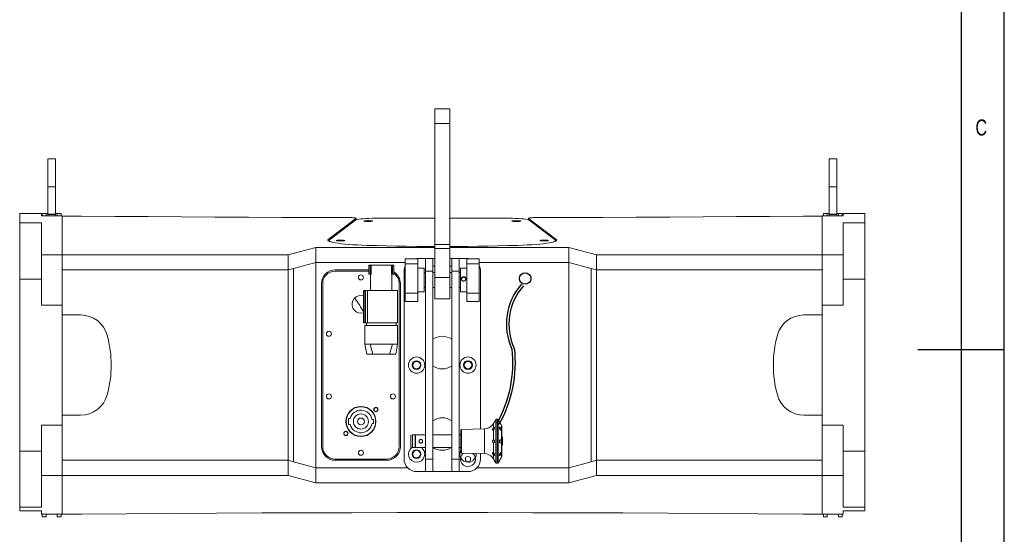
# Model space of a CAD drawing. Header units: inches. Extents: x 21182 to 24011, y 3634 to 5614.
# Tile 15 of 16: x 23226 to 24011, y 4477 to 4887. Entities that reach past the tile are written whole.
import ezdxf

# ---------------------------------------------------------------- set-up
doc = ezdxf.new("R2010")
doc.units = ezdxf.units.IN
doc.header["$MEASUREMENT"] = 0
doc.styles.add('SLDTEXTSTYLE0', font='TXT', dxfattribs={"width": 0.75})

# ---------------------------------------------------------------- blocks, each defined once
blk = doc.blocks.new('1111')
at = {"color": 7, "linetype": 'Continuous'}
for p, q in [((4165.39, -657.14), (4165.39, 777.86)), ((4140.39, 752.86), (4140.39, -380.89)), ((4165.39, 60.36), (4115.39, 60.36))]:
    blk.add_line(p, q, dxfattribs=at)
at = {"color": 7, "insert": (4148.72, 193.52), "char_height": 9.26, "attachment_point": 1, "style": 'SLDTEXTSTYLE0'}
blk.add_mtext('C', dxfattribs=at)

msp = doc.modelspace()

# ---------------------------------------------------------------- linework, layer by layer
at = {"color": 7, "linetype": 'Continuous', "lineweight": 15}
for p, q in [((23569.26, 4816.22, 165.36), (23557.26, 4816.22, 165.36)), ((23557.26, 4816.22, 165.36), (23557.26, 4804.64, 165.36)), ((23569.26, 4816.22, 165.36), (23569.26, 4804.64, 165.36)), ((23557.26, 4804.64, 165.36), (23557.26, 4707.97, 165.36)), ((23569.26, 4804.64, 165.36), (23557.26, 4804.64, 165.36)), ((23569.26, 4804.64, 165.36), (23569.26, 4707.97, 165.36)), ((23254.76, 4776.53, 165.36), (23248.76, 4776.53, 165.36)), ((23248.76, 4776.53, 165.36), (23248.76, 4754.1, 165.36)), ((23254.76, 4776.53, 165.36), (23254.76, 4754.1, 165.36)), ((23877.76, 4776.53, 165.36), (23871.76, 4776.53, 165.36)), ((23871.76, 4754.1, 165.36), (23871.76, 4776.53, 165.36)), ((23877.76, 4754.1, 165.36), (23877.76, 4776.53, 165.36)), ((23248.76, 4754.1, 165.36), (23254.76, 4754.1, 165.36)), ((23248.76, 4754.1, 165.36), (23248.76, 4732.27, 165.36)), ((23254.76, 4754.1, 165.36), (23254.76, 4732.27, 165.36)), ((23871.76, 4754.1, 165.36), (23877.76, 4754.1, 165.36)), ((23871.76, 4732.27, 165.36), (23871.76, 4754.1, 165.36)), ((23877.76, 4732.27, 165.36), (23877.76, 4754.1, 165.36)), ((23226.26, 4732.88, 165.36), (23226.26, 4732.79, 165.36)), ((23243.61, 4732.88, 165.36), (23226.26, 4732.88, 165.36)), ((23226.26, 4732.79, 165.36), (23226.26, 4725.25, 165.36)), ((23226.26, 4732.79, 165.36), (23243.61, 4732.79, 165.36)), ((23243.61, 4732.79, 165.36), (23243.61, 4732.88, 165.36)), ((23243.61, 4732.79, 165.36), (23243.61, 4730.81, 165.36)), ((23243.61, 4730.81, 165.36), (23260.26, 4730.81, 165.36)), ((23244.26, 4732.88, 165.36), (23244.26, 4730.81, 165.36)), ((23247.26, 4732.88, 165.36), (23244.26, 4732.88, 165.36)), ((23247.26, 4730.81, 165.36), (23247.26, 4732.88, 165.36)), ((23248.76, 4732.88, 165.36), (23247.26, 4732.88, 165.36)), ((23254.76, 4732.27, 165.36), (23248.76, 4732.27, 165.36)), ((23248.76, 4732.27, 165.36), (23248.76, 4732.01, 165.36)), ((23248.76, 4732.01, 165.36), (23248.76, 4730.81, 165.36)), ((23254.76, 4732.01, 165.36), (23248.76, 4732.01, 165.36)), ((23256.26, 4732.88, 165.36), (23254.76, 4732.88, 165.36)), ((23254.76, 4732.27, 165.36), (23254.76, 4732.01, 165.36)), ((23254.76, 4732.01, 165.36), (23254.76, 4730.81, 165.36)), ((23256.26, 4732.88, 165.36), (23256.26, 4730.81, 165.36)), ((23259.26, 4732.88, 165.36), (23256.26, 4732.88, 165.36)), ((23259.26, 4732.88, 165.36), (23259.26, 4730.81, 165.36)), ((23260.26, 4730.81, 165.36), (23260.26, 4699.8, 165.36)), ((23275.47, 4730.67, 165.36), (23260.26, 4730.8, 165.36)), ((23260.26, 4730.8, 165.36), (23260.26, 4699.8, 165.36)), ((23275.47, 4730.68, 165.36), (23275.47, 4730.67, 165.36)), ((23472.38, 4712.1, 165.36), (23494.42, 4728.91, 165.36)), ((23493.93, 4727.46, 165.36), (23473.28, 4711.7, 165.36)), ((23494.47, 4727.72, 165.36), (23494.47, 4728.98, 165.36)), ((23557.26, 4729.05, 165.36), (23512.79, 4729.05, 165.36)), ((23613.74, 4729.05, 165.36), (23569.26, 4729.05, 165.36)), ((23632.06, 4728.98, 165.36), (23632.06, 4727.72, 165.36)), ((23632.11, 4728.91, 165.36), (23654.15, 4712.1, 165.36)), ((23653.25, 4711.7, 165.36), (23632.59, 4727.46, 165.36)), ((23866.26, 4730.8, 165.36), (23851.06, 4730.67, 165.36)), ((23851.06, 4730.67, 165.36), (23851.06, 4730.68, 165.36)), ((23866.26, 4730.81, 165.36), (23882.91, 4730.81, 165.36)), ((23866.26, 4699.8, 165.36), (23866.26, 4730.81, 165.36)), ((23866.26, 4699.8, 165.36), (23866.26, 4730.8, 165.36)), ((23867.26, 4732.88, 165.36), (23867.26, 4730.81, 165.36)), ((23870.26, 4732.88, 165.36), (23867.26, 4732.88, 165.36)), ((23870.26, 4732.88, 165.36), (23870.26, 4730.81, 165.36)), ((23871.76, 4732.88, 165.36), (23870.26, 4732.88, 165.36)), ((23877.76, 4732.27, 165.36), (23871.76, 4732.27, 165.36)), ((23871.76, 4732.01, 165.36), (23871.76, 4732.27, 165.36)), ((23871.76, 4730.81, 165.36), (23871.76, 4732.01, 165.36)), ((23877.76, 4732.01, 165.36), (23871.76, 4732.01, 165.36)), ((23879.26, 4732.88, 165.36), (23877.76, 4732.88, 165.36)), ((23877.76, 4732.27, 165.36), (23877.76, 4732.01, 165.36)), ((23877.76, 4730.81, 165.36), (23877.76, 4732.01, 165.36)), ((23879.26, 4730.81, 165.36), (23879.26, 4732.88, 165.36)), ((23882.26, 4732.88, 165.36), (23879.26, 4732.88, 165.36)), ((23882.26, 4730.81, 165.36), (23882.26, 4732.88, 165.36)), ((23882.91, 4732.88, 165.36), (23882.91, 4732.79, 165.36)), ((23900.26, 4732.88, 165.36), (23882.91, 4732.88, 165.36)), ((23882.91, 4730.81, 165.36), (23882.91, 4732.79, 165.36)), ((23882.91, 4732.79, 165.36), (23900.26, 4732.79, 165.36)), ((23900.26, 4732.79, 165.36), (23900.26, 4732.88, 165.36)), ((23900.26, 4725.25, 165.36), (23900.26, 4732.79, 165.36)), ((23226.26, 4725.25, 165.36), (23226.26, 4680.43, 165.36)), ((23243.61, 4725.25, 165.36), (23226.26, 4725.25, 165.36)), ((23243.61, 4699.8, 165.36), (23243.61, 4725.25, 165.36)), ((23900.26, 4725.25, 165.36), (23882.91, 4725.25, 165.36)), ((23882.91, 4725.25, 165.36), (23882.91, 4699.8, 165.36)), ((23900.26, 4680.43, 165.36), (23900.26, 4725.25, 165.36)), ((23473.02, 4711.25, 165.36), (23473.02, 4710.63, 165.36)), ((23653.51, 4710.63, 165.36), (23653.51, 4711.25, 165.36)), ((23440.26, 4699.8, 165.36), (23462.46, 4705.67, 165.36)), ((23462.46, 4693.62, 165.36), (23462.46, 4705.67, 165.36)), ((23462.46, 4705.67, 165.36), (23557.26, 4705.67, 165.36)), ((23569.26, 4707.97, 165.36), (23557.26, 4707.97, 165.36)), ((23557.26, 4707.97, 165.36), (23557.26, 4704.96, 165.36)), ((23557.26, 4704.96, 165.36), (23557.26, 4681.69, 165.36)), ((23569.26, 4704.96, 165.36), (23557.26, 4704.96, 165.36)), ((23569.26, 4707.97, 165.36), (23569.26, 4704.96, 165.36)), ((23569.26, 4705.67, 165.36), (23664.06, 4705.67, 165.36)), ((23569.26, 4704.96, 165.36), (23569.26, 4681.69, 165.36)), ((23664.06, 4705.67, 165.36), (23686.26, 4699.8, 165.36)), ((23664.06, 4693.62, 165.36), (23664.06, 4705.67, 165.36)), ((23243.61, 4699.8, 165.36), (23243.61, 4659.72, 165.36)), ((23260.26, 4699.8, 165.36), (23243.61, 4699.8, 165.36)), ((23260.26, 4699.8, 165.36), (23440.26, 4699.8, 165.36)), ((23260.26, 4699.8, 165.36), (23260.26, 4659.72, 165.36)), ((23260.26, 4687.74, 165.36), (23260.26, 4699.8, 165.36)), ((23440.26, 4687.74, 165.36), (23440.26, 4699.8, 165.36)), ((23543.76, 4696.66, 165.36), (23533.76, 4696.66, 165.36)), ((23533.76, 4696.66, 165.36), (23533.76, 4692.66, 165.36)), ((23541.02, 4696.66, 165.36), (23542.76, 4696.81, 165.36)), ((23542.76, 4696.81, 165.36), (23549.76, 4696.81, 165.36)), ((23543.76, 4696.66, 165.36), (23543.76, 4692.66, 165.36)), ((23549.76, 4686.81, 165.36), (23549.76, 4696.81, 165.36)), ((23549.76, 4696.81, 165.36), (23555.76, 4696.81, 165.36)), ((23555.76, 4686.81, 165.36), (23555.76, 4696.81, 165.36)), ((23555.76, 4696.81, 165.36), (23557.26, 4696.81, 165.36)), ((23569.26, 4696.81, 165.36), (23570.76, 4696.81, 165.36)), ((23570.76, 4696.81, 165.36), (23576.76, 4696.81, 165.36)), ((23570.76, 4686.81, 165.36), (23570.76, 4696.81, 165.36)), ((23576.76, 4686.81, 165.36), (23576.76, 4696.81, 165.36)), ((23576.76, 4696.81, 165.36), (23583.76, 4696.81, 165.36)), ((23582.76, 4696.66, 165.36), (23582.76, 4692.66, 165.36)), ((23592.76, 4696.66, 165.36), (23582.76, 4696.66, 165.36)), ((23583.76, 4696.81, 165.36), (23585.51, 4696.66, 165.36)), ((23592.76, 4692.66, 165.36), (23592.76, 4696.66, 165.36)), ((23686.26, 4699.8, 165.36), (23686.26, 4687.74, 165.36)), ((23686.26, 4699.8, 165.36), (23866.26, 4699.8, 165.36)), ((23866.26, 4659.72, 165.36), (23866.26, 4699.8, 165.36)), ((23882.91, 4699.8, 165.36), (23866.26, 4699.8, 165.36)), ((23866.26, 4687.74, 165.36), (23866.26, 4699.8, 165.36)), ((23882.91, 4659.72, 165.36), (23882.91, 4699.8, 165.36)), ((23260.26, 4687.74, 165.36), (23440.26, 4687.74, 165.36)), ((23260.26, 4687.74, 165.36), (23260.26, 4659.72, 165.36)), ((23440.26, 4687.74, 165.36), (23444.63, 4688.9, 165.36)), ((23440.26, 4535.82, 165.36), (23440.26, 4687.74, 165.36)), ((23444.63, 4688.9, 165.36), (23462.46, 4693.62, 165.36)), ((23444.63, 4688.9, 165.36), (23444.63, 4534.67, 165.36)), ((23462.46, 4529.95, 165.36), (23462.46, 4693.62, 165.36)), ((23533.76, 4693.62, 165.36), (23462.46, 4693.62, 165.36)), ((23462.46, 4693.62, 165.36), (23533.76, 4693.62, 165.36)), ((23477.87, 4687.81, 165.36), (23504.67, 4687.81, 165.36)), ((23504.67, 4684.47, 165.36), (23504.67, 4691.47, 165.36)), ((23505.67, 4691.47, 165.36), (23504.67, 4691.47, 165.36)), ((23505.67, 4691.47, 165.36), (23505.67, 4684.47, 165.36)), ((23506.5, 4691.47, 165.36), (23505.67, 4691.47, 165.36)), ((23506.5, 4691.47, 165.36), (23506.5, 4684.47, 165.36)), ((23522.75, 4691.47, 165.36), (23506.5, 4691.47, 165.36)), ((23522.75, 4684.47, 165.36), (23522.75, 4691.47, 165.36)), ((23523.58, 4691.47, 165.36), (23522.75, 4691.47, 165.36)), ((23523.58, 4684.47, 165.36), (23523.58, 4691.47, 165.36)), ((23524.58, 4691.47, 165.36), (23523.58, 4691.47, 165.36)), ((23524.58, 4691.47, 165.36), (23524.58, 4684.47, 165.36)), ((23533.76, 4669.21, 165.36), (23533.76, 4692.66, 165.36)), ((23533.76, 4692.66, 165.36), (23543.76, 4692.66, 165.36)), ((23543.76, 4692.66, 165.36), (23543.76, 4669.21, 165.36)), ((23548.76, 4689.16, 165.36), (23543.76, 4689.16, 165.36)), ((23548.76, 4689.16, 165.36), (23548.76, 4670.16, 165.36)), ((23557.26, 4690.81, 165.36), (23555.76, 4690.81, 165.36)), ((23570.76, 4690.81, 165.36), (23569.26, 4690.81, 165.36)), ((23577.76, 4689.16, 165.36), (23577.76, 4670.16, 165.36)), ((23582.76, 4689.16, 165.36), (23577.76, 4689.16, 165.36)), ((23582.36, 4689.16, 165.36), (23582.76, 4689.23, 165.36)), ((23582.76, 4669.21, 165.36), (23582.76, 4692.66, 165.36)), ((23582.76, 4692.66, 165.36), (23592.76, 4692.66, 165.36)), ((23664.06, 4693.62, 165.36), (23592.76, 4693.62, 165.36)), ((23592.76, 4693.62, 165.36), (23664.06, 4693.62, 165.36)), ((23592.76, 4669.21, 165.36), (23592.76, 4692.66, 165.36)), ((23664.06, 4693.62, 165.36), (23664.06, 4529.95, 165.36)), ((23681.89, 4688.9, 165.36), (23664.06, 4693.62, 165.36)), ((23681.89, 4534.67, 165.36), (23681.89, 4688.9, 165.36)), ((23686.26, 4687.74, 165.36), (23681.89, 4688.9, 165.36)), ((23686.26, 4687.74, 165.36), (23686.26, 4535.82, 165.36)), ((23866.26, 4687.74, 165.36), (23686.26, 4687.74, 165.36)), ((23866.26, 4659.72, 165.36), (23866.26, 4687.74, 165.36)), ((23226.26, 4680.43, 165.36), (23226.26, 4543.13, 165.36)), ((23243.61, 4680.43, 165.36), (23226.26, 4680.43, 165.36)), ((23477.87, 4686.81, 165.36), (23504.67, 4686.81, 165.36)), ((23504.67, 4684.47, 165.36), (23505.67, 4684.47, 165.36)), ((23505.67, 4684.47, 165.36), (23506.5, 4684.47, 165.36)), ((23506.12, 4684.47, 165.36), (23506.12, 4671.47, 165.36)), ((23522.75, 4684.47, 165.36), (23523.58, 4684.47, 165.36)), ((23523.12, 4671.47, 165.36), (23523.12, 4684.47, 165.36)), ((23523.58, 4684.47, 165.36), (23524.58, 4684.47, 165.36)), ((23532.76, 4536.81, 165.36), (23532.76, 4686.81, 165.36)), ((23549.76, 4685.66, 165.36), (23548.76, 4685.66, 165.36)), ((23549.76, 4536.81, 165.36), (23549.76, 4686.81, 165.36)), ((23549.76, 4686.81, 165.36), (23555.76, 4686.81, 165.36)), ((23555.76, 4686.81, 165.36), (23555.76, 4536.81, 165.36)), ((23557.26, 4685.66, 165.36), (23555.76, 4685.66, 165.36)), ((23557.26, 4681.69, 165.36), (23557.26, 4664.66, 165.36)), ((23569.26, 4681.69, 165.36), (23557.26, 4681.69, 165.36)), ((23570.76, 4685.66, 165.36), (23569.26, 4685.66, 165.36)), ((23569.26, 4681.69, 165.36), (23569.26, 4664.66, 165.36)), ((23570.76, 4536.81, 165.36), (23570.76, 4686.81, 165.36)), ((23570.76, 4686.81, 165.36), (23576.76, 4686.81, 165.36)), ((23576.76, 4686.81, 165.36), (23576.76, 4536.81, 165.36)), ((23577.76, 4685.66, 165.36), (23576.76, 4685.66, 165.36)), ((23593.76, 4686.81, 165.36), (23593.76, 4560.8, 165.36)), ((23882.91, 4680.43, 165.36), (23900.26, 4680.43, 165.36)), ((23900.26, 4543.13, 165.36), (23900.26, 4680.43, 165.36)), ((23466.87, 4546.81, 165.36), (23466.87, 4676.81, 165.36)), ((23467.87, 4546.81, 165.36), (23467.87, 4676.81, 165.36)), ((23528.87, 4676.81, 165.36), (23528.87, 4546.81, 165.36)), ((23529.87, 4676.81, 165.36), (23529.87, 4546.81, 165.36)), ((23548.76, 4673.66, 165.36), (23549.76, 4673.66, 165.36)), ((23555.76, 4673.66, 165.36), (23557.26, 4673.66, 165.36)), ((23569.26, 4673.66, 165.36), (23570.76, 4673.66, 165.36)), ((23576.76, 4673.66, 165.36), (23577.76, 4673.66, 165.36)), ((23501.45, 4671.47, 165.36), (23500.45, 4671.47, 165.36)), ((23500.45, 4645.47, 165.36), (23500.45, 4671.47, 165.36)), ((23501.94, 4671.47, 165.36), (23501.45, 4671.47, 165.36)), ((23501.45, 4671.47, 165.36), (23501.45, 4645.47, 165.36)), ((23501.94, 4671.47, 165.36), (23503.63, 4671.47, 165.36)), ((23501.94, 4645.47, 165.36), (23501.94, 4671.47, 165.36)), ((23527.62, 4671.47, 165.36), (23503.63, 4671.47, 165.36)), ((23503.63, 4671.47, 165.36), (23503.63, 4645.47, 165.36)), ((23527.62, 4645.47, 165.36), (23527.62, 4671.47, 165.36)), ((23543.76, 4669.21, 165.36), (23533.76, 4669.21, 165.36)), ((23533.76, 4669.21, 165.36), (23533.76, 4662.66, 165.36)), ((23543.76, 4670.16, 165.36), (23548.76, 4670.16, 165.36)), ((23543.76, 4669.21, 165.36), (23543.76, 4662.66, 165.36)), ((23557.26, 4664.66, 165.36), (23569.26, 4664.66, 165.36)), ((23577.76, 4670.16, 165.36), (23582.76, 4670.16, 165.36)), ((23592.76, 4669.21, 165.36), (23582.76, 4669.21, 165.36)), ((23582.76, 4669.21, 165.36), (23582.76, 4662.66, 165.36)), ((23592.76, 4662.66, 165.36), (23592.76, 4669.21, 165.36)), ((23260.26, 4659.72, 165.36), (23243.61, 4659.72, 165.36)), ((23260.26, 4563.85, 165.36), (23260.26, 4659.72, 165.36)), ((23533.76, 4662.66, 165.36), (23543.76, 4662.66, 165.36)), ((23582.76, 4662.66, 165.36), (23592.76, 4662.66, 165.36)), ((23866.26, 4659.72, 165.36), (23866.26, 4563.85, 165.36)), ((23882.91, 4659.72, 165.36), (23866.26, 4659.72, 165.36)), ((23260.26, 4651.81, 165.36), (23274.84, 4651.81, 165.36)), ((23851.69, 4651.81, 165.36), (23866.26, 4651.81, 165.36)), ((23500.45, 4645.47, 165.36), (23501.45, 4645.47, 165.36)), ((23501.94, 4645.47, 165.36), (23501.45, 4645.47, 165.36)), ((23501.62, 4643.47, 165.36), (23501.62, 4628.47, 165.36)), ((23527.62, 4643.47, 165.36), (23501.62, 4643.47, 165.36)), ((23503.63, 4645.47, 165.36), (23501.94, 4645.47, 165.36)), ((23502.8, 4645.47, 165.36), (23502.8, 4643.47, 165.36)), ((23503.63, 4645.47, 165.36), (23527.62, 4645.47, 165.36)), ((23526.45, 4643.47, 165.36), (23526.45, 4645.47, 165.36)), ((23527.62, 4628.47, 165.36), (23527.62, 4643.47, 165.36)), ((23501.62, 4628.47, 165.36), (23505.75, 4628.47, 165.36)), ((23501.62, 4628.47, 165.36), (23503.03, 4620.47, 165.36)), ((23505.75, 4628.47, 165.36), (23523.5, 4628.47, 165.36)), ((23507.99, 4620.47, 165.36), (23505.75, 4628.47, 165.36)), ((23523.5, 4628.47, 165.36), (23521.26, 4620.47, 165.36)), ((23523.5, 4628.47, 165.36), (23527.62, 4628.47, 165.36)), ((23526.21, 4620.47, 165.36), (23527.62, 4628.47, 165.36)), ((23503.03, 4620.47, 165.36), (23507.99, 4620.47, 165.36)), ((23521.26, 4620.47, 165.36), (23507.99, 4620.47, 165.36)), ((23521.26, 4620.47, 165.36), (23526.21, 4620.47, 165.36)), ((23274.84, 4571.81, 165.36), (23260.26, 4571.81, 165.36)), ((23866.26, 4571.81, 165.36), (23851.69, 4571.81, 165.36)), ((23243.61, 4563.85, 165.36), (23243.61, 4523.77, 165.36)), ((23243.61, 4563.85, 165.36), (23260.26, 4563.85, 165.36)), ((23260.26, 4563.85, 165.36), (23260.26, 4523.77, 165.36)), ((23260.26, 4563.85, 165.36), (23260.26, 4535.82, 165.36)), ((23488.37, 4569.31, 165.36), (23488.37, 4564.31, 165.36)), ((23488.37, 4569.31, 165.36), (23489.73, 4569.31, 165.36)), ((23489.73, 4564.31, 165.36), (23488.37, 4564.31, 165.36)), ((23507.25, 4568.31, 165.36), (23508.37, 4568.31, 165.36)), ((23508.37, 4565.31, 165.36), (23507.25, 4565.31, 165.36)), ((23508.37, 4565.31, 165.36), (23508.37, 4568.31, 165.36)), ((23604.12, 4561.86, 165.36), (23604.12, 4565.11, 165.36)), ((23605.91, 4568.28, 165.36), (23604.93, 4566.58, 165.36)), ((23607.39, 4568.53, 165.36), (23606.34, 4568.53, 165.36)), ((23608.8, 4566.58, 165.36), (23607.82, 4568.28, 165.36)), ((23610.55, 4563.55, 165.36), (23610.25, 4564.08, 165.36)), ((23610.62, 4538.75, 165.36), (23610.62, 4563.3, 165.36)), ((23866.26, 4523.77, 165.36), (23866.26, 4563.85, 165.36)), ((23866.26, 4535.82, 165.36), (23866.26, 4563.85, 165.36)), ((23866.26, 4563.85, 165.36), (23882.91, 4563.85, 165.36)), ((23882.91, 4523.77, 165.36), (23882.91, 4563.85, 165.36)), ((23539.62, 4556.03, 165.36), (23538.12, 4555.63, 165.36)), ((23538.12, 4555.63, 165.36), (23538.12, 4546.43, 165.36)), ((23541.6, 4556.03, 165.36), (23539.62, 4556.03, 165.36)), ((23539.62, 4556.03, 165.36), (23539.62, 4546.03, 165.36)), ((23541.6, 4546.03, 165.36), (23541.6, 4556.03, 165.36)), ((23549.76, 4556.03, 165.36), (23541.91, 4556.03, 165.36)), ((23541.91, 4556.03, 165.36), (23541.91, 4546.03, 165.36)), ((23570.76, 4556.03, 165.36), (23555.76, 4556.03, 165.36)), ((23577.92, 4556.03, 165.36), (23576.76, 4556.03, 165.36)), ((23578.12, 4558.03, 165.36), (23577.92, 4558.03, 165.36)), ((23577.92, 4558.03, 165.36), (23577.92, 4544.03, 165.36)), ((23578.62, 4560.54, 165.36), (23578.12, 4560.03, 165.36)), ((23578.12, 4560.03, 165.36), (23578.12, 4542.03, 165.36)), ((23596.79, 4560.85, 165.36), (23578.62, 4560.54, 165.36)), ((23578.62, 4560.54, 165.36), (23578.62, 4541.52, 165.36)), ((23604.12, 4552.26, 165.36), (23604.12, 4560.12, 165.36)), ((23611.22, 4554.03, 165.36), (23610.72, 4554.53, 165.36)), ((23611.22, 4548.03, 165.36), (23611.22, 4554.03, 165.36)), ((23538.12, 4546.43, 165.36), (23539.62, 4546.03, 165.36)), ((23604.12, 4541.94, 165.36), (23604.12, 4549.8, 165.36)), ((23610.72, 4547.53, 165.36), (23611.22, 4548.03, 165.36)), ((23226.26, 4543.13, 165.36), (23226.26, 4498.32, 165.36)), ((23243.61, 4543.13, 165.36), (23226.26, 4543.13, 165.36)), ((23539.62, 4546.03, 165.36), (23541.6, 4546.03, 165.36)), ((23541.91, 4546.03, 165.36), (23549.76, 4546.03, 165.36)), ((23555.76, 4546.03, 165.36), (23570.76, 4546.03, 165.36)), ((23576.76, 4546.03, 165.36), (23577.92, 4546.03, 165.36)), ((23577.92, 4544.03, 165.36), (23578.12, 4544.03, 165.36)), ((23578.12, 4542.03, 165.36), (23578.62, 4541.52, 165.36)), ((23578.62, 4541.52, 165.36), (23596.79, 4541.2, 165.36)), ((23583.76, 4539.12, 165.36), (23581.76, 4537.96, 165.36)), ((23585.76, 4537.96, 165.36), (23583.76, 4539.12, 165.36)), ((23593.76, 4541.25, 165.36), (23593.76, 4536.81, 165.36)), ((23604.12, 4536.94, 165.36), (23604.12, 4540.2, 165.36)), ((23610.25, 4537.98, 165.36), (23610.55, 4538.5, 165.36)), ((23882.91, 4543.13, 165.36), (23900.26, 4543.13, 165.36)), ((23900.26, 4498.32, 165.36), (23900.26, 4543.13, 165.36)), ((23440.26, 4535.82, 165.36), (23260.26, 4535.82, 165.36)), ((23260.26, 4535.82, 165.36), (23260.26, 4523.77, 165.36)), ((23444.63, 4534.67, 165.36), (23440.26, 4535.82, 165.36)), ((23440.26, 4535.82, 165.36), (23440.26, 4523.77, 165.36)), ((23462.46, 4529.95, 165.36), (23444.63, 4534.67, 165.36)), ((23518.87, 4536.81, 165.36), (23477.87, 4536.81, 165.36)), ((23518.87, 4535.81, 165.36), (23477.87, 4535.81, 165.36)), ((23549.76, 4526.81, 165.36), (23549.76, 4536.81, 165.36)), ((23555.76, 4536.81, 165.36), (23549.76, 4536.81, 165.36)), ((23555.76, 4526.81, 165.36), (23555.76, 4536.81, 165.36)), ((23576.76, 4536.81, 165.36), (23570.76, 4536.81, 165.36)), ((23570.76, 4526.81, 165.36), (23570.76, 4536.81, 165.36)), ((23576.76, 4526.81, 165.36), (23576.76, 4536.81, 165.36)), ((23581.76, 4537.96, 165.36), (23581.76, 4535.65, 165.36)), ((23581.76, 4535.65, 165.36), (23583.76, 4534.5, 165.36)), ((23583.76, 4534.5, 165.36), (23585.76, 4535.65, 165.36)), ((23585.76, 4535.65, 165.36), (23585.76, 4537.96, 165.36)), ((23604.93, 4535.48, 165.36), (23605.91, 4533.78, 165.36)), ((23606.34, 4533.53, 165.36), (23607.39, 4533.53, 165.36)), ((23607.82, 4533.78, 165.36), (23608.8, 4535.48, 165.36)), ((23664.06, 4529.95, 165.36), (23681.89, 4534.67, 165.36)), ((23681.89, 4534.67, 165.36), (23686.26, 4535.82, 165.36)), ((23686.26, 4535.82, 165.36), (23686.26, 4523.77, 165.36)), ((23686.26, 4535.82, 165.36), (23866.26, 4535.82, 165.36)), ((23866.26, 4535.82, 165.36), (23866.26, 4523.77, 165.36)), ((23243.61, 4498.32, 165.36), (23243.61, 4523.77, 165.36)), ((23243.61, 4523.77, 165.36), (23260.26, 4523.77, 165.36)), ((23440.26, 4523.77, 165.36), (23260.26, 4523.77, 165.36)), ((23260.26, 4523.77, 165.36), (23260.26, 4492.76, 165.36)), ((23260.26, 4523.77, 165.36), (23260.26, 4492.75, 165.36)), ((23462.46, 4517.89, 165.36), (23440.26, 4523.77, 165.36)), ((23462.46, 4529.95, 165.36), (23462.46, 4517.89, 165.36)), ((23462.46, 4529.95, 165.36), (23535.49, 4529.95, 165.36)), ((23535.49, 4529.95, 165.36), (23462.46, 4529.95, 165.36)), ((23542.76, 4526.81, 165.36), (23549.76, 4526.81, 165.36)), ((23549.76, 4526.81, 165.36), (23555.76, 4526.81, 165.36)), ((23555.76, 4526.81, 165.36), (23570.76, 4526.81, 165.36)), ((23570.76, 4526.81, 165.36), (23576.76, 4526.81, 165.36)), ((23576.76, 4526.81, 165.36), (23583.76, 4526.81, 165.36)), ((23591.04, 4529.95, 165.36), (23664.06, 4529.95, 165.36)), ((23664.06, 4529.95, 165.36), (23591.04, 4529.95, 165.36)), ((23664.06, 4529.95, 165.36), (23664.06, 4517.89, 165.36)), ((23686.26, 4523.77, 165.36), (23664.06, 4517.89, 165.36)), ((23866.26, 4523.77, 165.36), (23686.26, 4523.77, 165.36)), ((23866.26, 4492.75, 165.36), (23866.26, 4523.77, 165.36)), ((23866.26, 4492.76, 165.36), (23866.26, 4523.77, 165.36)), ((23866.26, 4523.77, 165.36), (23882.91, 4523.77, 165.36)), ((23882.91, 4523.77, 165.36), (23882.91, 4498.32, 165.36)), ((23664.06, 4517.89, 165.36), (23462.46, 4517.89, 165.36)), ((23226.26, 4498.32, 165.36), (23226.26, 4495.5, 165.36)), ((23226.26, 4498.32, 165.36), (23243.61, 4498.32, 165.36)), ((23226.26, 4495.5, 165.36), (23226.26, 4495.45, 165.36)), ((23243.61, 4495.5, 165.36), (23226.26, 4495.5, 165.36)), ((23226.26, 4495.45, 165.36), (23243.61, 4495.45, 165.36)), ((23243.61, 4492.75, 165.36), (23243.61, 4495.5, 165.36)), ((23260.26, 4492.75, 165.36), (23243.61, 4492.75, 165.36)), ((23244.26, 4492.75, 165.36), (23244.26, 4490.69, 165.36)), ((23247.26, 4492.75, 165.36), (23247.26, 4490.69, 165.36)), ((23256.26, 4490.69, 165.36), (23256.26, 4492.75, 165.36)), ((23259.26, 4492.75, 165.36), (23259.26, 4490.69, 165.36)), ((23260.26, 4492.76, 165.36), (23275.47, 4492.9, 165.36)), ((23275.47, 4492.9, 165.36), (23275.47, 4492.89, 165.36)), ((23851.06, 4492.89, 165.36), (23851.06, 4492.9, 165.36)), ((23851.06, 4492.9, 165.36), (23866.26, 4492.76, 165.36)), ((23882.91, 4492.75, 165.36), (23866.26, 4492.75, 165.36)), ((23867.26, 4492.75, 165.36), (23867.26, 4490.69, 165.36)), ((23870.26, 4492.75, 165.36), (23870.26, 4490.69, 165.36)), ((23879.26, 4490.69, 165.36), (23879.26, 4492.75, 165.36)), ((23882.26, 4490.69, 165.36), (23882.26, 4492.75, 165.36)), ((23882.91, 4498.32, 165.36), (23900.26, 4498.32, 165.36)), ((23882.91, 4495.5, 165.36), (23882.91, 4492.75, 165.36)), ((23900.26, 4495.5, 165.36), (23882.91, 4495.5, 165.36)), ((23882.91, 4495.45, 165.36), (23900.26, 4495.45, 165.36)), ((23900.26, 4495.5, 165.36), (23900.26, 4498.32, 165.36)), ((23900.26, 4495.45, 165.36), (23900.26, 4495.5, 165.36)), ((23244.26, 4490.69, 165.36), (23247.26, 4490.69, 165.36)), ((23256.26, 4490.69, 165.36), (23259.26, 4490.69, 165.36)), ((23867.26, 4490.69, 165.36), (23870.26, 4490.69, 165.36)), ((23879.26, 4490.69, 165.36), (23882.26, 4490.69, 165.36))]:
    msp.add_line(p, q, dxfattribs=at)
at = {"color": 8, "linetype": 'Continuous', "lineweight": 15}
for p, q in [((23494.42, 4728.91, 165.36), (23494.42, 4727.7, 165.36)), ((23632.11, 4727.7, 165.36), (23632.11, 4728.91, 165.36)), ((23472.38, 4711, 165.36), (23472.38, 4712.1, 165.36)), ((23654.15, 4711, 165.36), (23654.15, 4712.1, 165.36)), ((23605.91, 4533.78, 165.36), (23605.91, 4568.28, 165.36)), ((23606.34, 4533.53, 165.36), (23606.34, 4568.53, 165.36)), ((23607.39, 4533.53, 165.36), (23607.39, 4568.53, 165.36)), ((23607.82, 4568.28, 165.36), (23607.82, 4533.78, 165.36)), ((23610.55, 4538.5, 165.36), (23610.55, 4563.55, 165.36)), ((23596.79, 4560.85, 165.36), (23596.79, 4541.2, 165.36))]:
    msp.add_line(p, q, dxfattribs=at)
at = {"color": 7, "linetype": 'Continuous', "lineweight": 15, "elevation": 165.36, "flags": 128}
for points in [[(23488.6, 4729.55), (23461.92, 4729.62), (23435.25, 4729.71), (23408.59, 4729.82), (23381.94, 4729.95), (23355.3, 4730.1), (23328.67, 4730.27), (23302.06, 4730.46), (23275.47, 4730.68)], [(23494.42, 4728.91), (23494.45, 4729.03), (23494.21, 4729.14), (23493.72, 4729.25), (23493.01, 4729.35), (23492.1, 4729.43), (23491.03, 4729.5), (23489.84, 4729.54), (23488.6, 4729.55)], [(23512.79, 4729.05), (23510.05, 4729.04), (23507.37, 4728.98), (23504.8, 4728.89), (23502.4, 4728.76), (23500.22, 4728.6), (23498.3, 4728.41), (23496.68, 4728.2), (23495.39, 4727.97), (23494.47, 4727.72), (23493.93, 4727.46)], [(23504.22, 4726.42), (23503.08, 4726.44), (23502.07, 4726.49), (23501.29, 4726.57), (23500.82, 4726.67), (23500.73, 4726.78), (23501.01, 4726.89), (23501.64, 4726.98), (23502.55, 4727.05), (23503.64, 4727.08), (23504.79, 4727.08), (23505.88, 4727.05), (23506.79, 4726.98), (23507.42, 4726.89), (23507.71, 4726.78), (23507.61, 4726.67), (23507.15, 4726.57), (23506.37, 4726.49), (23505.35, 4726.44), (23504.22, 4726.42)], [(23632.59, 4727.46), (23632.05, 4727.72), (23631.13, 4727.97), (23629.85, 4728.2), (23628.23, 4728.41), (23626.31, 4728.6), (23624.12, 4728.76), (23621.72, 4728.89), (23619.16, 4728.98), (23616.48, 4729.04), (23613.74, 4729.05)], [(23622.31, 4727.09), (23623.44, 4727.07), (23624.46, 4727.02), (23625.24, 4726.94), (23625.7, 4726.84), (23625.8, 4726.73), (23625.51, 4726.62), (23624.88, 4726.53), (23623.97, 4726.46), (23622.88, 4726.42), (23621.73, 4726.42), (23620.64, 4726.46), (23619.73, 4726.53), (23619.1, 4726.62), (23618.82, 4726.73), (23618.91, 4726.84), (23619.38, 4726.94), (23620.16, 4727.02), (23621.17, 4727.07), (23622.31, 4727.09)], [(23637.92, 4729.55), (23636.68, 4729.54), (23635.5, 4729.5), (23634.43, 4729.43), (23633.51, 4729.35), (23632.8, 4729.25), (23632.31, 4729.14), (23632.08, 4729.03), (23632.11, 4728.91)], [(23851.06, 4730.68), (23824.46, 4730.46), (23797.85, 4730.27), (23771.23, 4730.1), (23744.59, 4729.95), (23717.93, 4729.82), (23691.27, 4729.71), (23664.6, 4729.62), (23637.92, 4729.55)], [(23503.19, 4707.37), (23499.29, 4707.52), (23495.54, 4707.7), (23491.98, 4707.91), (23488.64, 4708.15), (23485.54, 4708.42), (23482.71, 4708.72), (23480.17, 4709.04), (23477.95, 4709.38), (23476.06, 4709.74), (23474.51, 4710.11), (23473.33, 4710.5), (23472.53, 4710.89), (23472.1, 4711.29), (23472.05, 4711.7), (23472.38, 4712.1)], [(23473.28, 4711.7), (23473.03, 4711.32), (23473.14, 4710.93), (23473.62, 4710.54), (23474.45, 4710.16), (23474.91, 4710.01)], [(23481.99, 4710.88), (23480.85, 4710.9), (23479.84, 4710.95), (23479.06, 4711.03), (23478.6, 4711.14), (23478.5, 4711.25), (23478.78, 4711.35), (23479.41, 4711.45), (23480.32, 4711.51), (23481.41, 4711.55), (23482.56, 4711.55), (23483.65, 4711.51), (23484.56, 4711.45), (23485.19, 4711.35), (23485.48, 4711.25), (23485.38, 4711.14), (23484.92, 4711.03), (23484.14, 4710.95), (23483.12, 4710.9), (23481.99, 4710.88)], [(23654.15, 4712.1), (23654.48, 4711.7), (23654.43, 4711.29), (23654, 4710.89), (23653.19, 4710.5), (23652.01, 4710.11), (23650.47, 4709.74), (23648.58, 4709.38), (23646.36, 4709.04), (23643.82, 4708.72), (23640.99, 4708.42), (23637.89, 4708.15), (23634.54, 4707.91), (23630.98, 4707.7), (23627.24, 4707.52), (23623.33, 4707.37)], [(23644.54, 4710.88), (23643.4, 4710.9), (23642.39, 4710.95), (23641.61, 4711.03), (23641.14, 4711.14), (23641.05, 4711.25), (23641.33, 4711.35), (23641.96, 4711.45), (23642.87, 4711.51), (23643.96, 4711.55), (23645.11, 4711.55), (23646.2, 4711.51), (23647.11, 4711.45), (23647.74, 4711.35), (23648.03, 4711.25), (23647.93, 4711.14), (23647.47, 4711.03), (23646.69, 4710.95), (23645.67, 4710.9), (23644.54, 4710.88)], [(23651.61, 4710.01), (23652.07, 4710.16), (23652.91, 4710.54), (23653.38, 4710.93), (23653.5, 4711.32), (23653.25, 4711.7)], [(23557.26, 4706.43), (23551.04, 4706.46), (23542.92, 4706.53), (23534.83, 4706.63), (23526.8, 4706.76), (23518.84, 4706.93), (23510.97, 4707.14), (23503.19, 4707.37)], [(23623.33, 4707.37), (23615.56, 4707.14), (23607.68, 4706.93), (23599.72, 4706.76), (23591.69, 4706.63), (23583.61, 4706.53), (23575.49, 4706.46), (23569.26, 4706.43)], [(23543.76, 4689.23), (23543.89, 4689.21), (23544.16, 4689.16)], [(23498.37, 4667.31), (23499.93, 4667.14), (23500.45, 4667)], [(23275.47, 4492.89), (23311.37, 4493.17), (23347.3, 4493.41), (23383.25, 4493.62), (23419.23, 4493.79), (23455.22, 4493.92), (23491.23, 4494.02), (23527.24, 4494.07), (23563.26, 4494.09), (23599.28, 4494.07), (23635.3, 4494.02), (23671.3, 4493.92), (23707.3, 4493.79), (23743.27, 4493.62), (23779.23, 4493.41), (23815.16, 4493.17), (23851.06, 4492.89)]]:
    msp.add_lwpolyline(points, dxfattribs=at)
at = {"elevation": 165.36}
for points in [[(23626.45, 4676.39, 0.296266), (23618.69, 4624.64, -0.157039), (23606.66, 4565.31, 1.708427)], [(23627.95, 4675.06, 0.298119), (23620.64, 4625.18, -0.157861), (23608.4, 4564.33, -0.157861)]]:
    msp.add_lwpolyline(points, format="xyb", dxfattribs=at)
at = {"color": 7, "linetype": 'Continuous', "lineweight": 15}
for centre, radius in [((23498.37, 4681.81, 165.36), 2), ((23472.87, 4636.81, 165.36), 2), ((23542.76, 4611.81, 165.36), 6.5), ((23583.76, 4611.81, 165.36), 6.5), ((23542.76, 4611.81, 165.36), 3.5), ((23542.76, 4611.81, 165.36), 3), ((23583.76, 4611.81, 165.36), 3.5), ((23583.76, 4611.81, 165.36), 3), ((23472.87, 4586.81, 165.36), 2), ((23523.87, 4586.81, 165.36), 2), ((23498.37, 4566.81, 165.36), 12), ((23498.37, 4566.81, 165.36), 11.75), ((23510.37, 4576.31, 165.36), 1.75), ((23510.37, 4576.31, 165.36), 1.5), ((23498.37, 4566.81, 165.36), 6), ((23498.37, 4566.81, 165.36), 2.75), ((23486.37, 4557.31, 165.36), 1.75), ((23486.37, 4557.31, 165.36), 1.5), ((23498.37, 4541.81, 165.36), 2), ((23542.76, 4540.81, 165.36), 3.5), ((23542.76, 4540.81, 165.36), 3)]:
    msp.add_circle(centre, radius, dxfattribs=at)
msp.add_circle((23629.3, 4680.94, 165.36), 4.55)
for centre, radius, start, end in [((23477.87, 4676.81, 165.36), 11, 90, 180), ((23542.76, 4686.81, 165.36), 10, 154.15807, 180), ((23583.76, 4686.81, 165.36), 10, 0, 25.84193), ((23477.87, 4676.81, 165.36), 10, 90, 180), ((23518.87, 4676.81, 165.36), 11, 0, 58.77025), ((23518.87, 4676.81, 165.36), 10, 0, 55.22759), ((23498.37, 4660.31, 165.36), 7, 90, 287.26387), ((23419.86, 4611.81, 165.36), 91, 27.67802, 36.012), ((23274.84, 4629.81, 165.36), 22, 15.34948, 90), ((23851.69, 4629.81, 165.36), 22, 90, 164.65052), ((23209.26, 4611.81, 165.36), 90, 344.65052, 15.34948), ((23563.26, 4621.81, 165.36), 13, 54.76558, 125.23442), ((23917.26, 4611.81, 165.36), 90, 164.65052, 195.34948), ((23563.26, 4621.81, 165.36), 13, 234.76558, 270), ((23563.26, 4621.81, 165.36), 13, 270, 305.23442), ((23274.84, 4593.81, 165.36), 22, 270, 344.65052), ((23851.69, 4593.81, 165.36), 22, 195.34948, 270), ((23498.37, 4566.81, 165.36), 9, 9.59407, 163.87238), ((23563.26, 4556.81, 165.36), 13, 54.76558, 125.23442), ((23498.37, 4566.81, 165.36), 9, 196.12762, 350.40593), ((23596.64, 4569.48, 165.36), 8.63, 270.99996, 321.19588), ((23606.34, 4568.03, 165.36), 0.5, 90, 150), ((23607.39, 4568.03, 165.36), 0.5, 30, 90), ((23610.12, 4563.3, 165.36), 0.5, 0, 30), ((23541.76, 4556.16, 165.36), 0.2, 220.5416, 319.4584), ((23477.87, 4546.81, 165.36), 11, 180, 270), ((23477.87, 4546.81, 165.36), 10, 180, 270), ((23518.87, 4546.81, 165.36), 11, 270, 0), ((23518.87, 4546.81, 165.36), 10, 270, 0), ((23542.76, 4540.81, 165.36), 6.5, 124.46321, 270), ((23541.76, 4545.9, 165.36), 0.2, 40.5416, 139.4584), ((23542.76, 4540.81, 165.36), 6.5, 270, 53.38568), ((23563.26, 4556.81, 165.36), 13, 236.04074, 270), ((23563.26, 4556.81, 165.36), 13, 270, 303.95926), ((23583.76, 4540.81, 165.36), 6.5, 150.33182, 270), ((23583.76, 4536.81, 165.36), 6, 128.67475, 49.32533), ((23583.76, 4540.81, 165.36), 6.5, 270, 4.46197), ((23596.64, 4532.57, 165.36), 8.63, 38.80645, 89.00004), ((23610.12, 4538.75, 165.36), 0.5, 330, 0), ((23542.76, 4536.81, 165.36), 10, 180, 270), ((23583.76, 4536.81, 165.36), 10, 270, 0), ((23606.34, 4534.03, 165.36), 0.5, 210, 270), ((23607.39, 4534.03, 165.36), 0.5, 270, 330)]:
    msp.add_arc(centre, radius, start, end, dxfattribs=at)
for points, knots in [([(23578.51, 4680.65, 165.36), (23578.53, 4680.84, 165.36), (23578.57, 4681.23, 165.36), (23578.87, 4681.74, 165.36), (23579.3, 4682.13, 165.36), (23579.86, 4682.36, 165.36), (23580.45, 4682.4, 165.36), (23581.02, 4682.24, 165.36), (23581.51, 4681.91, 165.36), (23581.86, 4681.44, 165.36), (23582, 4680.99, 165.36), (23582.02, 4680.53, 165.36), (23581.95, 4680.07, 165.36), (23581.66, 4679.54, 165.36), (23581.22, 4679.14, 165.36), (23580.73, 4678.93, 165.36), (23580.2, 4678.87, 165.36), (23579.68, 4678.96, 165.36), (23579.16, 4679.25, 165.36), (23578.76, 4679.69, 165.36), (23578.54, 4680.19, 165.36), (23578.52, 4680.52, 165.36), (23578.51, 4680.65, 165.36)], [0, 0, 0, 0, 0.053065, 0.106107, 0.159702, 0.213692, 0.267078, 0.31979, 0.372817, 0.426644, 0.480528, 0.499945, 0.553013, 0.606055, 0.659649, 0.71364, 0.749974, 0.803028, 0.856063, 0.909668, 0.963656, 1, 1, 1, 1]), ([(23581.98, 4680.47, 165.36), (23581.97, 4680.59, 165.36), (23581.93, 4680.91, 165.36), (23581.67, 4681.36, 165.36), (23581.24, 4681.75, 165.36), (23580.69, 4681.98, 165.36), (23580.1, 4682.02, 165.36), (23579.53, 4681.88, 165.36), (23579.05, 4681.57, 165.36), (23578.69, 4681.13, 165.36), (23578.59, 4680.76, 165.36), (23578.55, 4680.59, 165.36)], [0, 0, 0, 0, 0.077161, 0.191854, 0.309374, 0.429321, 0.546035, 0.658833, 0.773143, 0.891943, 1, 1, 1, 1]), ([(23604.12, 4565.11, 165.36), (23604.01, 4564.94, 165.36), (23603.8, 4564.6, 165.36), (23603.54, 4564.28, 165.36), (23603.4, 4564.11, 165.36), (23603.38, 4564.09, 165.36), (23603.37, 4564.08, 165.36)], [0, 0, 0, 0, 0.332576, 0.628134, 0.823555, 1, 1, 1, 1]), ([(23604.12, 4560.12, 165.36), (23604.01, 4560.03, 165.36), (23603.85, 4559.91, 165.36), (23603.64, 4559.88, 165.36), (23603.48, 4559.92, 165.36), (23603.38, 4560.09, 165.36), (23603.36, 4560.32, 165.36), (23603.43, 4560.61, 165.36), (23603.57, 4560.96, 165.36), (23603.79, 4561.36, 165.36), (23603.99, 4561.67, 165.36), (23604.09, 4561.83, 165.36), (23604.12, 4561.86, 165.36)], [0, 0, 0, 0, 0.166076, 0.230454, 0.343539, 0.436923, 0.530822, 0.614077, 0.702266, 0.833305, 0.96606, 1, 1, 1, 1]), ([(23604.93, 4566.58, 165.36), (23604.92, 4566.57, 165.36), (23604.91, 4566.54, 165.36), (23604.82, 4566.36, 165.36), (23604.67, 4566.1, 165.36), (23604.47, 4565.74, 165.36), (23604.28, 4565.39, 165.36), (23604.16, 4565.18, 165.36), (23604.12, 4565.11, 165.36)], [0, 0, 0, 0, 0.163307, 0.32637, 0.49673, 0.685995, 0.898235, 1, 1, 1, 1]), ([(23604.12, 4561.86, 165.36), (23604.22, 4562, 165.36), (23604.42, 4562.25, 165.36), (23604.63, 4562.38, 165.36), (23604.77, 4562.4, 165.36), (23604.87, 4562.35, 165.36), (23604.93, 4562.16, 165.36), (23604.93, 4561.88, 165.36), (23604.87, 4561.53, 165.36), (23604.75, 4561.16, 165.36), (23604.58, 4560.77, 165.36), (23604.36, 4560.39, 165.36), (23604.2, 4560.21, 165.36), (23604.12, 4560.12, 165.36)], [0, 0, 0, 0, 0.135804, 0.25396, 0.286003, 0.373868, 0.461983, 0.544305, 0.623562, 0.705677, 0.795386, 0.895893, 1, 1, 1, 1]), ([(23610.25, 4564.08, 165.36), (23610.24, 4564.09, 165.36), (23610.22, 4564.11, 165.36), (23610.12, 4564.28, 165.36), (23609.96, 4564.53, 165.36), (23609.75, 4564.89, 165.36), (23609.49, 4565.33, 165.36), (23609.22, 4565.8, 165.36), (23608.99, 4566.22, 165.36), (23608.85, 4566.49, 165.36), (23608.8, 4566.57, 165.36), (23608.8, 4566.58, 165.36), (23608.8, 4566.58, 165.36)], [0, 0, 0, 0, 0.088576, 0.176971, 0.270875, 0.378681, 0.501289, 0.633044, 0.76213, 0.877769, 0.977867, 1, 1, 1, 1]), ([(23609.56, 4561.94, 165.36), (23609.66, 4561.78, 165.36), (23609.86, 4561.49, 165.36), (23610.09, 4560.99, 165.36), (23610.22, 4560.58, 165.36), (23610.26, 4560.25, 165.36), (23610.22, 4560.03, 165.36), (23610.14, 4559.91, 165.36), (23609.99, 4559.87, 165.36), (23609.79, 4559.95, 165.36), (23609.53, 4560.19, 165.36), (23609.26, 4560.57, 165.36), (23609.02, 4561.04, 165.36), (23608.87, 4561.52, 165.36), (23608.8, 4561.91, 165.36), (23608.8, 4562.19, 165.36), (23608.87, 4562.35, 165.36), (23609, 4562.41, 165.36), (23609.19, 4562.33, 165.36), (23609.39, 4562.15, 165.36), (23609.51, 4561.99, 165.36), (23609.56, 4561.94, 165.36)], [0, 0, 0, 0, 0.075563, 0.140519, 0.18779, 0.235228, 0.278295, 0.320949, 0.356144, 0.416811, 0.477313, 0.542822, 0.60797, 0.666981, 0.718077, 0.763747, 0.807844, 0.855082, 0.913265, 0.971239, 1, 1, 1, 1]), ([(23546.17, 4552.5, 165.36), (23546.32, 4552.49, 165.36), (23546.62, 4552.46, 165.36), (23547.03, 4552.23, 165.36), (23547.35, 4551.89, 165.36), (23547.54, 4551.47, 165.36), (23547.6, 4551, 165.36), (23547.53, 4550.52, 165.36), (23547.29, 4550.08, 165.36), (23546.92, 4549.74, 165.36), (23546.47, 4549.56, 165.36), (23545.99, 4549.54, 165.36), (23545.55, 4549.67, 165.36), (23545.18, 4549.93, 165.36), (23544.89, 4550.32, 165.36), (23544.77, 4550.71, 165.36), (23544.74, 4551.12, 165.36), (23544.81, 4551.53, 165.36), (23545.04, 4551.98, 165.36), (23545.41, 4552.31, 165.36), (23545.81, 4552.48, 165.36), (23546.07, 4552.49, 165.36), (23546.17, 4552.5, 165.36)], [0, 0, 0, 0, 0.050004, 0.099956, 0.151156, 0.204712, 0.25005, 0.305241, 0.360436, 0.415262, 0.468393, 0.518933, 0.567995, 0.617818, 0.669907, 0.724101, 0.750021, 0.805212, 0.860413, 0.915237, 0.968361, 1, 1, 1, 1]), ([(23604.12, 4549.8, 165.36), (23604.01, 4549.85, 165.36), (23603.8, 4549.95, 165.36), (23603.54, 4550.3, 165.36), (23603.4, 4550.69, 165.36), (23603.36, 4551.05, 165.36), (23603.41, 4551.39, 165.36), (23603.53, 4551.72, 165.36), (23603.73, 4552.01, 165.36), (23603.95, 4552.19, 165.36), (23604.07, 4552.24, 165.36), (23604.12, 4552.26, 165.36)], [0, 0, 0, 0, 0.1661546, 0.3137851, 0.4114093, 0.5096567, 0.594536, 0.6801588, 0.8056729, 0.9331261, 1, 1, 1, 1]), ([(23604.12, 4552.26, 165.36), (23604.16, 4552.27, 165.36), (23604.29, 4552.29, 165.36), (23604.51, 4552.22, 165.36), (23604.73, 4551.96, 165.36), (23604.88, 4551.57, 165.36), (23604.93, 4551.24, 165.36), (23604.93, 4550.93, 165.36), (23604.91, 4550.64, 165.36), (23604.82, 4550.3, 165.36), (23604.67, 4550.02, 165.36), (23604.48, 4549.82, 165.36), (23604.28, 4549.76, 165.36), (23604.16, 4549.79, 165.36), (23604.12, 4549.8, 165.36)], [0, 0, 0, 0, 0.0529, 0.167613, 0.282681, 0.386964, 0.477305, 0.499714, 0.581425, 0.662993, 0.748204, 0.842865, 0.9471, 1, 1, 1, 1]), ([(23609.49, 4552.28, 165.36), (23609.51, 4552.28, 165.36), (23609.64, 4552.27, 165.36), (23609.86, 4552.15, 165.36), (23610.09, 4551.82, 165.36), (23610.22, 4551.43, 165.36), (23610.26, 4551.04, 165.36), (23610.22, 4550.65, 165.36), (23610.12, 4550.32, 165.36), (23609.96, 4550.03, 165.36), (23609.75, 4549.83, 165.36), (23609.49, 4549.75, 165.36), (23609.22, 4549.84, 165.36), (23609, 4550.1, 165.36), (23608.85, 4550.48, 165.36), (23608.81, 4550.82, 165.36), (23608.8, 4551.12, 165.36), (23608.82, 4551.41, 165.36), (23608.91, 4551.76, 165.36), (23609.06, 4552.04, 165.36), (23609.26, 4552.24, 165.36), (23609.41, 4552.26, 165.36), (23609.49, 4552.28, 165.36)], [0, 0, 0, 0, 0.014966, 0.090523, 0.155466, 0.202722, 0.251095, 0.295389, 0.339575, 0.386537, 0.440453, 0.502574, 0.566388, 0.630394, 0.688408, 0.73866, 0.751126, 0.79658, 0.841955, 0.889359, 0.942017, 1, 1, 1, 1]), ([(23604.12, 4540.2, 165.36), (23604.01, 4540.36, 165.36), (23603.8, 4540.67, 165.36), (23603.54, 4541.15, 165.36), (23603.4, 4541.54, 165.36), (23603.36, 4541.83, 165.36), (23603.41, 4542.03, 165.36), (23603.52, 4542.14, 165.36), (23603.71, 4542.19, 165.36), (23603.93, 4542.11, 165.36), (23604.07, 4541.98, 165.36), (23604.12, 4541.94, 165.36)], [0, 0, 0, 0, 0.166195, 0.31386, 0.41149, 0.509762, 0.594627, 0.680286, 0.769425, 0.935817, 1, 1, 1, 1]), ([(23604.12, 4541.94, 165.36), (23604.22, 4541.81, 165.36), (23604.42, 4541.58, 165.36), (23604.68, 4541.08, 165.36), (23604.85, 4540.6, 165.36), (23604.93, 4540.19, 165.36), (23604.93, 4539.9, 165.36), (23604.87, 4539.72, 165.36), (23604.79, 4539.67, 165.36), (23604.68, 4539.66, 165.36), (23604.54, 4539.72, 165.36), (23604.32, 4539.92, 165.36), (23604.18, 4540.11, 165.36), (23604.12, 4540.2, 165.36)], [0, 0, 0, 0, 0.135876, 0.254057, 0.36204, 0.455681, 0.538699, 0.617992, 0.69978, 0.713417, 0.81807, 0.92234, 1, 1, 1, 1]), ([(23610.02, 4542.17, 165.36), (23610.07, 4542.15, 165.36), (23610.17, 4542.13, 165.36), (23610.25, 4541.94, 165.36), (23610.25, 4541.66, 165.36), (23610.18, 4541.33, 165.36), (23610.05, 4540.97, 165.36), (23609.86, 4540.58, 165.36), (23609.62, 4540.19, 165.36), (23609.36, 4539.86, 165.36), (23609.14, 4539.69, 165.36), (23608.98, 4539.65, 165.36), (23608.86, 4539.71, 165.36), (23608.8, 4539.89, 165.36), (23608.8, 4540.18, 165.36), (23608.86, 4540.52, 165.36), (23608.98, 4540.89, 165.36), (23609.15, 4541.29, 165.36), (23609.35, 4541.63, 165.36), (23609.6, 4541.94, 165.36), (23609.83, 4542.13, 165.36), (23609.97, 4542.16, 165.36), (23610.02, 4542.17, 165.36)], [0, 0, 0, 0, 0.049274, 0.09876, 0.143559, 0.185761, 0.230194, 0.280305, 0.337887, 0.401959, 0.467982, 0.500971, 0.549809, 0.598789, 0.644545, 0.688601, 0.734246, 0.78411, 0.839974, 0.883502, 0.959015, 1, 1, 1, 1]), ([(23603.37, 4537.98, 165.36), (23603.38, 4537.97, 165.36), (23603.4, 4537.95, 165.36), (23603.53, 4537.79, 165.36), (23603.74, 4537.52, 165.36), (23603.95, 4537.21, 165.36), (23604.08, 4537.01, 165.36), (23604.12, 4536.94, 165.36)], [0, 0, 0, 0, 0.1833453, 0.3658961, 0.6179443, 0.8739509, 1, 1, 1, 1]), ([(23604.12, 4536.94, 165.36), (23604.22, 4536.75, 165.36), (23604.42, 4536.41, 165.36), (23604.68, 4535.94, 165.36), (23604.85, 4535.63, 165.36), (23604.92, 4535.49, 165.36), (23604.93, 4535.48, 165.36), (23604.93, 4535.48, 165.36)], [0, 0, 0, 0, 0.271961, 0.50851, 0.724617, 0.912061, 1, 1, 1, 1]), ([(23608.8, 4535.48, 165.36), (23608.81, 4535.49, 165.36), (23608.82, 4535.51, 165.36), (23608.92, 4535.69, 165.36), (23609.06, 4535.96, 165.36), (23609.26, 4536.32, 165.36), (23609.43, 4536.63, 165.36), (23609.54, 4536.8, 165.36), (23609.56, 4536.84, 165.36)], [0, 0, 0, 0, 0.172251, 0.344247, 0.52394, 0.723573, 0.947439, 1, 1, 1, 1]), ([(23609.56, 4536.84, 165.36), (23609.66, 4537.02, 165.36), (23609.86, 4537.36, 165.36), (23610.09, 4537.72, 165.36), (23610.22, 4537.94, 165.36), (23610.24, 4537.96, 165.36), (23610.25, 4537.98, 165.36)], [0, 0, 0, 0, 0.319968, 0.594996, 0.795179, 1, 1, 1, 1])]:
    msp.add_open_spline(points, degree=3, knots=knots, dxfattribs=at)

# ---------------------------------------------------------------- block references
at = {"xscale": 1.3799808, "yscale": 1.3799808, "zscale": 1.3799808}
msp.add_blockref('1111', (18263.27, 4540.78), dxfattribs=at)

doc.saveas('drawing.dxf')
